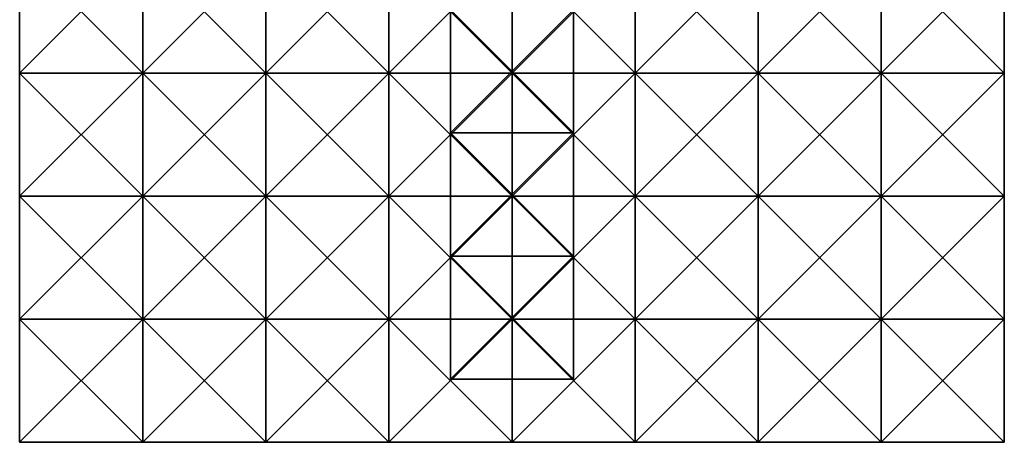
# Model space of a CAD drawing. Header units: inches. Extents: x -7.9 to 7.9, y -7.9 to 7.9.
# Tile 1 of 2: x -7.9 to 7.9, y -7.9 to -1.1. Entities that reach past the tile are written whole.
import ezdxf

# ---------------------------------------------------------------- set-up
doc = ezdxf.new("R2010")
doc.units = ezdxf.units.IN
doc.header["$MEASUREMENT"] = 0
doc.layers.get('0').update_dxf_attribs({"true_color": 0x9a9ae5})

msp = doc.modelspace()

# ---------------------------------------------------------------- meshes
at = {"color": 111, "true_color": 0x99e4b8}
mesh = msp.add_polyface(dxfattribs=at)
corners = [(-4.94, -0.969, -0.013), (-4.94, -0.969, 1.963), (-6.916, -0.969, -0.013), (-6.916, -0.969, 1.963), (-4.94, 1.007, 1.963), (-6.916, 1.007, -0.013), (-4.94, 1.007, -0.013), (-5.928, -1.983, 21.719), (-5.928, -3.959, 23.694), (-5.928, -1.983, 23.694), (-3.952, -1.983, 21.719), (-5.928, -0.008, 23.694), (-5.928, -0.008, 21.719), (-7.904, -1.983, 23.694), (-7.904, -0.008, 23.694), (-7.904, -1.983, 21.719), (-7.904, -0.008, 21.719), (-3.952, -1.983, 23.694), (-3.952, -0.008, 21.719), (-5.928, -3.959, 21.719), (-7.904, -3.959, 23.694), (-7.904, -3.959, 21.719), (-3.952, -0.008, 23.694)]
mesh.append_faces([[corners[k] for k in face] for face in [(0, 1, 2, 0), (2, 1, 3, 2), (1, 4, 3, 1), (0, 4, 1, 0), (3, 5, 2, 3), (0, 1, 6, 0), (7, 8, 9, 7), (7, 9, 10, 7), (9, 7, 11, 9), (11, 7, 12, 11), (13, 9, 14, 13), (14, 9, 11, 14), (15, 13, 16, 15), (16, 13, 14, 16), (7, 15, 12, 7), (12, 15, 16, 12), (13, 15, 9, 13), (9, 15, 7, 9), (16, 14, 12, 16), (12, 14, 11, 12), (9, 17, 11, 9), (7, 9, 12, 7), (12, 9, 11, 12), (9, 7, 17, 9), (12, 11, 18, 12), (9, 19, 7, 9), (13, 8, 9, 13), (15, 20, 13, 15), (7, 21, 15, 7), (15, 13, 7, 15), (7, 13, 9, 7), (14, 16, 11, 14), (11, 16, 12, 11), (11, 12, 22, 11)]], dxfattribs={"vtx3": -1, "color": 111})
mesh = msp.add_polyface(dxfattribs=at)
corners = [(-2.965, -0.969, -0.013), (-0.989, -0.969, 1.963), (-2.965, -0.969, 1.963), (-2.965, 1.007, -0.013), (-2.965, 1.007, 1.963), (-4.94, -0.969, 1.963), (-4.94, -0.969, -0.013), (-2.965, -0.969, 19.743), (-0.989, -0.969, 21.719), (-2.965, -0.969, 21.719), (-2.965, 1.007, 19.743), (-0.989, -0.969, 19.743), (-0.989, 1.007, 21.719), (-2.965, 1.007, 21.719), (-3.952, -1.983, 23.694), (-3.952, -3.959, 21.719), (-3.952, -1.983, 21.719), (-5.928, -1.983, 23.694), (-3.952, -3.959, 23.694), (-5.928, -3.959, 21.719), (-5.928, -1.983, 21.719), (-1.977, -1.983, 23.694), (-3.952, -0.008, 23.694), (-1.977, -0.008, 23.694), (-3.952, -0.008, 21.719), (-1.977, -0.008, 21.719), (-1.977, -3.959, 23.694), (-1.977, -1.983, 21.719), (-5.928, -0.008, 23.694), (-5.928, -0.008, 21.719)]
mesh.append_faces([[corners[k] for k in face] for face in [(0, 1, 2, 0), (2, 3, 0, 2), (2, 4, 5, 2), (0, 2, 6, 0), (6, 2, 5, 6), (2, 0, 4, 2), (7, 8, 9, 7), (10, 11, 7, 10), (9, 12, 13, 9), (9, 10, 7, 9), (14, 15, 16, 14), (17, 18, 14, 17), (16, 19, 20, 16), (16, 17, 14, 16), (14, 21, 22, 14), (22, 21, 23, 22), (16, 14, 24, 16), (24, 14, 22, 24), (25, 16, 24, 25), (14, 16, 21, 14), (24, 22, 25, 24), (14, 26, 21, 14), (16, 18, 14, 16), (27, 15, 16, 27), (16, 14, 27, 16), (14, 16, 22, 14), (22, 16, 24, 22), (28, 14, 22, 28), (16, 20, 24, 16), (24, 20, 29, 24), (14, 20, 16, 14), (24, 28, 22, 24), (22, 24, 23, 22), (22, 29, 24, 22)]], dxfattribs={"vtx3": -1, "color": 111})
mesh = msp.add_polyface(dxfattribs=at)
corners = [(-0.989, -0.969, 7.89), (0.986, -0.969, 9.865), (-0.989, -0.969, 9.865), (-0.989, 1.007, 7.89), (-0.989, -0.969, 13.816), (-0.989, -0.969, 15.792), (-0.989, 1.007, 13.816), (-0.989, 1.007, 11.841), (-0.989, -0.969, 11.841), (-0.989, -0.969, 3.938), (0.986, -0.969, 5.914), (-0.989, -0.969, 5.914), (-0.989, 1.007, 3.938), (0.986, -0.969, 7.89), (-0.989, 1.007, 5.914), (0.986, -0.969, 11.841), (-0.989, 1.007, 9.865), (-0.989, -0.969, 1.963), (0.986, -0.969, -0.013), (-0.989, -0.969, -0.013), (0.986, -0.969, 3.938), (-0.989, 1.007, 1.963), (-2.965, -0.969, -0.013), (-2.965, -0.969, 1.963), (-0.989, -0.969, 21.719), (-0.989, 1.007, 19.743), (-0.989, -0.969, 19.743), (0.986, -0.969, 1.963), (-0.989, 1.007, -0.013), (-0.989, 1.007, 21.719), (-2.965, -0.969, 21.719), (-0.989, -0.969, 17.768), (-0.989, 1.007, 17.768), (-0.989, 1.007, 15.792), (-1.977, -0.008, 23.694), (-1.977, -1.983, 21.719), (-1.977, -0.008, 21.719), (-3.952, -0.008, 23.694), (-0.001, -0.008, 21.719), (-0.001, -1.983, 23.694), (-0.001, -0.008, 23.694), (-3.952, -0.008, 21.719), (-0.001, -1.983, 21.719), (-1.977, -1.983, 23.694)]
mesh.append_faces([[corners[k] for k in face] for face in [(0, 1, 2, 0), (2, 3, 0, 2), (4, 5, 6, 4), (4, 7, 8, 4), (9, 10, 11, 9), (11, 12, 9, 11), (11, 13, 0, 11), (11, 0, 14, 11), (2, 15, 8, 2), (2, 8, 16, 2), (17, 18, 19, 17), (17, 20, 9, 17), (17, 9, 21, 17), (19, 17, 22, 19), (17, 21, 23, 17), (19, 21, 17, 19), (24, 25, 26, 24), (19, 27, 17, 19), (19, 17, 28, 19), (24, 29, 30, 24), (26, 29, 24, 26), (31, 26, 32, 31), (5, 31, 33, 5), (34, 35, 36, 34), (36, 37, 34, 36), (38, 39, 40, 38), (34, 41, 36, 34), (34, 36, 40, 34), (40, 36, 38, 40), (40, 42, 38, 40), (34, 39, 40, 34), (36, 43, 34, 36), (38, 35, 36, 38), (36, 34, 38, 36), (38, 34, 40, 38)]], dxfattribs={"vtx3": -1, "color": 111})
mesh = msp.add_polyface(dxfattribs=at)
corners = [(0.986, -0.969, 9.865), (0.986, 1.007, 9.865), (-0.989, -0.969, 9.865), (0.986, -0.969, 7.89), (0.986, -0.969, 15.792), (0.986, 1.007, 15.792), (-0.989, -0.969, 15.792), (0.986, -0.969, 13.816), (0.986, 1.007, 13.816), (-0.989, -0.969, 13.816), (0.986, -0.969, 11.841), (0.986, -0.969, 5.914), (0.986, 1.007, 5.914), (-0.989, -0.969, 5.914), (0.986, -0.969, 3.938), (0.986, 1.007, 7.89), (-0.989, -0.969, 7.89), (0.986, 1.007, 11.841), (-0.989, -0.969, 11.841), (0.986, 1.007, 3.938), (-0.989, -0.969, 3.938), (0.986, -0.969, 1.963), (0.986, 1.007, -0.013), (0.986, -0.969, -0.013), (0.986, -0.969, 21.719), (0.986, 1.007, 21.719), (-0.989, -0.969, 21.719), (0.986, -0.969, 19.743), (0.986, 1.007, 1.963), (-0.989, -0.969, 1.963), (-0.989, -0.969, -0.013), (0.986, 1.007, 19.743), (2.962, -0.969, 19.743), (-0.989, -0.969, 19.743), (0.986, -0.969, 17.768), (0.986, 1.007, 17.768), (-0.989, -0.969, 17.768), (1.974, -0.008, 21.719), (1.974, -1.983, 23.694), (1.974, -0.008, 23.694), (1.974, -1.983, 21.719), (-0.001, -0.008, 23.694), (-0.001, -1.983, 21.719), (-0.001, -0.008, 21.719)]
mesh.append_faces([[corners[k] for k in face] for face in [(0, 1, 2, 0), (3, 1, 0, 3), (4, 5, 6, 4), (4, 7, 5, 4), (7, 8, 9, 7), (10, 8, 7, 10), (11, 12, 13, 11), (14, 12, 11, 14), (3, 15, 16, 3), (3, 11, 15, 3), (10, 17, 18, 10), (10, 0, 17, 10), (14, 19, 20, 14), (14, 21, 19, 14), (21, 22, 23, 21), (24, 25, 26, 24), (27, 25, 24, 27), (21, 28, 29, 21), (23, 21, 30, 23), (21, 23, 28, 21), (31, 32, 27, 31), (24, 31, 27, 24), (27, 31, 33, 27), (27, 34, 31, 27), (34, 35, 36, 34), (34, 4, 35, 34), (37, 38, 39, 37), (39, 40, 37, 39), (41, 38, 39, 41), (37, 42, 43, 37), (43, 41, 37, 43), (37, 41, 39, 37), (41, 43, 39, 41), (39, 43, 37, 39)]], dxfattribs={"vtx3": -1, "color": 111})
mesh = msp.add_polyface(dxfattribs=at)
corners = [(2.962, -0.969, -0.013), (2.962, -0.969, 1.963), (0.986, -0.969, -0.013), (2.962, 1.007, 1.963), (0.986, -0.969, 1.963), (4.938, -0.969, 1.963), (4.938, 1.007, 1.963), (4.938, -0.969, -0.013), (2.962, 1.007, -0.013), (2.962, -0.969, 19.743), (2.962, -0.969, 21.719), (0.986, -0.969, 19.743), (2.962, 1.007, 21.719), (0.986, -0.969, 21.719), (3.95, -1.983, 23.694), (3.95, -1.983, 21.719), (3.95, -0.008, 23.694), (3.95, -0.008, 21.719), (1.974, -1.983, 23.694), (1.974, -0.008, 23.694), (1.974, -1.983, 21.719), (1.974, -0.008, 21.719), (5.926, -1.983, 23.694), (5.926, -0.008, 21.719), (3.95, -3.959, 21.719), (1.974, -3.959, 21.719), (5.926, -0.008, 23.694), (3.95, -3.959, 23.694)]
mesh.append_faces([[corners[k] for k in face] for face in [(0, 1, 2, 0), (1, 3, 4, 1), (0, 3, 1, 0), (5, 6, 1, 5), (7, 5, 0, 7), (0, 5, 1, 0), (0, 1, 8, 0), (9, 10, 11, 9), (10, 12, 13, 10), (9, 12, 10, 9), (14, 15, 16, 14), (16, 15, 17, 16), (18, 14, 19, 18), (19, 14, 16, 19), (15, 20, 17, 15), (17, 20, 21, 17), (18, 20, 14, 18), (14, 20, 15, 14), (21, 19, 17, 21), (17, 19, 16, 17), (14, 22, 16, 14), (15, 14, 17, 15), (17, 14, 16, 17), (14, 15, 22, 14), (17, 16, 23, 17), (14, 24, 15, 14), (15, 25, 20, 15), (20, 18, 15, 20), (15, 18, 14, 15), (19, 21, 16, 19), (16, 21, 17, 16), (16, 17, 26, 16), (18, 25, 20, 18), (15, 27, 14, 15)]], dxfattribs={"vtx3": -1, "color": 111})
mesh = msp.add_polyface(dxfattribs=at)
corners = [(6.913, -0.969, -0.013), (6.913, -0.969, 1.963), (4.938, -0.969, -0.013), (4.938, -0.969, 1.963), (6.913, 1.007, 1.963), (4.938, 1.007, -0.013), (4.938, 1.007, 1.963), (5.926, -1.983, 21.719), (5.926, -3.959, 23.694), (5.926, -1.983, 23.694), (7.901, -1.983, 21.719), (7.901, -1.983, 23.694), (5.926, -0.008, 23.694), (5.926, -0.008, 21.719), (3.95, -0.008, 23.694), (3.95, -1.983, 21.719), (3.95, -0.008, 21.719), (7.901, -0.008, 23.694), (7.901, -0.008, 21.719), (5.926, -3.959, 21.719), (3.95, -3.959, 21.719), (3.95, -1.983, 23.694)]
mesh.append_faces([[corners[k] for k in face] for face in [(0, 1, 2, 0), (2, 1, 3, 2), (1, 4, 3, 1), (0, 4, 1, 0), (3, 5, 2, 3), (3, 2, 6, 3), (7, 8, 9, 7), (7, 9, 10, 7), (10, 9, 11, 10), (9, 7, 12, 9), (12, 7, 13, 12), (14, 9, 12, 14), (7, 15, 13, 7), (13, 15, 16, 13), (9, 15, 7, 9), (13, 14, 12, 13), (11, 10, 17, 11), (17, 10, 18, 17), (9, 11, 12, 9), (12, 11, 17, 12), (7, 9, 13, 7), (13, 9, 12, 13), (10, 7, 18, 10), (18, 7, 13, 18), (9, 7, 11, 9), (11, 7, 10, 11), (13, 12, 18, 13), (18, 12, 17, 18), (12, 13, 17, 12), (17, 13, 18, 17), (12, 16, 13, 12), (9, 19, 7, 9), (7, 20, 15, 7), (15, 21, 7, 15), (7, 21, 9, 7)]], dxfattribs={"vtx3": -1, "color": 111})
mesh = msp.add_polyface(dxfattribs=at)
corners = [(-0.989, -0.969, 13.816), (0.986, -0.969, 15.792), (-0.989, -0.969, 15.792), (-0.989, -0.969, 11.841), (0.986, -0.969, 13.816), (-0.989, -2.944, 1.963), (0.986, -2.944, -0.013), (-0.989, -2.944, -0.013), (0.986, -2.944, 1.963), (-0.989, -0.969, -0.013), (0.986, -0.969, 1.963), (-0.989, -0.969, 1.963), (-0.989, -0.969, 19.743), (0.986, -2.944, 19.743), (-0.989, -2.944, 19.743), (-0.989, -0.969, 21.719), (0.986, -0.969, 19.743), (-0.989, -2.944, 21.719), (0.986, -0.969, 21.719), (-2.965, -0.969, 19.743), (-0.989, -0.969, 17.768), (0.986, -0.969, 17.768), (-1.977, -1.983, 23.694), (-1.977, -1.983, 21.719), (-1.977, -0.008, 23.694), (-3.952, -1.983, 21.719), (-1.977, -0.008, 21.719), (-1.977, -3.959, 21.719), (-3.952, -1.983, 23.694), (-0.001, -1.983, 21.719), (-0.001, -1.983, 23.694), (-0.001, -0.008, 21.719), (-0.001, -0.008, 23.694), (-0.001, -3.959, 23.694), (-1.977, -3.959, 23.694)]
mesh.append_faces([[corners[k] for k in face] for face in [(0, 1, 2, 0), (3, 4, 0, 3), (5, 6, 7, 5), (7, 8, 5, 7), (9, 6, 7, 9), (5, 10, 11, 5), (11, 9, 5, 11), (5, 9, 7, 5), (12, 13, 14, 12), (15, 16, 12, 15), (17, 18, 15, 17), (15, 12, 17, 15), (17, 12, 14, 17), (12, 18, 15, 12), (12, 15, 19, 12), (20, 16, 12, 20), (2, 21, 20, 2), (22, 23, 24, 22), (23, 25, 26, 23), (22, 25, 23, 22), (22, 27, 23, 22), (23, 28, 22, 23), (29, 30, 31, 29), (30, 29, 32, 30), (22, 30, 24, 22), (23, 22, 26, 23), (29, 23, 31, 29), (22, 23, 30, 22), (30, 23, 29, 30), (22, 33, 30, 22), (23, 34, 22, 23), (29, 27, 23, 29), (23, 22, 29, 23), (29, 22, 30, 29)]], dxfattribs={"vtx3": -1, "color": 111})
mesh = msp.add_polyface(dxfattribs=at)
corners = [(0.986, -0.969, 7.89), (0.986, -0.969, 9.865), (-0.989, -0.969, 7.89), (0.986, -0.969, 13.816), (0.986, -0.969, 15.792), (-0.989, -0.969, 13.816), (0.986, -0.969, 11.841), (-0.989, -0.969, 11.841), (0.986, -0.969, 3.938), (0.986, -0.969, 5.914), (-0.989, -0.969, 3.938), (-0.989, -0.969, 5.914), (-0.989, -0.969, 9.865), (0.986, -0.969, -0.013), (0.986, -2.944, -0.013), (-0.989, -0.969, -0.013), (0.986, -0.969, 1.963), (-0.989, -0.969, 1.963), (0.986, -2.944, 1.963), (-0.989, -2.944, 1.963), (2.962, -0.969, 1.963), (0.986, -0.969, 19.743), (0.986, -2.944, 19.743), (-0.989, -0.969, 19.743), (0.986, -0.969, 21.719), (-0.989, -0.969, 21.719), (0.986, -2.944, 21.719), (-0.989, -2.944, 21.719), (2.962, -0.969, 21.719), (0.986, -0.969, 17.768), (-0.989, -0.969, 17.768), (-0.989, -0.969, 15.792), (1.974, -1.983, 21.719), (1.974, -1.983, 23.694), (1.974, -0.008, 21.719), (1.974, -0.008, 23.694), (-0.001, -1.983, 23.694), (-0.001, -0.008, 23.694), (-0.001, -1.983, 21.719), (1.974, -3.959, 23.694), (-0.001, -3.959, 21.719), (-0.001, -3.959, 23.694)]
mesh.append_faces([[corners[k] for k in face] for face in [(0, 1, 2, 0), (3, 4, 5, 3), (6, 3, 7, 6), (8, 9, 10, 8), (9, 0, 11, 9), (1, 6, 12, 1), (13, 14, 15, 13), (16, 13, 17, 16), (18, 16, 19, 18), (13, 16, 14, 13), (14, 16, 18, 14), (16, 8, 17, 16), (13, 20, 16, 13), (21, 22, 23, 21), (24, 21, 25, 24), (26, 24, 27, 26), (21, 24, 22, 21), (22, 24, 26, 22), (21, 24, 23, 21), (21, 28, 24, 21), (29, 21, 30, 29), (4, 29, 31, 4), (32, 33, 34, 32), (33, 32, 35, 33), (36, 33, 37, 36), (32, 38, 34, 32), (36, 38, 33, 36), (33, 38, 32, 33), (32, 39, 33, 32), (36, 40, 38, 36), (38, 41, 36, 38), (32, 40, 38, 32), (38, 36, 32, 38), (32, 36, 33, 32)]], dxfattribs={"vtx3": -1, "color": 111})
mesh = msp.add_polyface(dxfattribs=at)
corners = [(-3.952, -3.959, 23.694), (-3.952, -3.959, 21.719), (-3.952, -1.983, 23.694), (-5.928, -3.959, 23.694), (-5.928, -1.983, 23.694), (-5.928, -3.959, 21.719), (-5.928, -1.983, 21.719), (-3.952, -1.983, 21.719), (-1.977, -3.959, 23.694), (-5.928, -5.935, 23.694), (-5.928, -5.935, 21.719), (-7.904, -3.959, 23.694), (-7.904, -3.959, 21.719), (-7.904, -5.935, 23.694), (-7.904, -5.935, 21.719), (-7.904, -1.983, 23.694), (-7.904, -1.983, 21.719), (-3.952, -5.935, 23.694), (-3.952, -5.935, 21.719)]
mesh.append_faces([[corners[k] for k in face] for face in [(0, 1, 2, 0), (3, 0, 4, 3), (5, 3, 6, 5), (1, 5, 7, 1), (3, 5, 0, 3), (0, 5, 1, 0), (0, 8, 2, 0), (1, 0, 7, 1), (9, 10, 3, 9), (3, 10, 5, 3), (11, 9, 3, 11), (12, 13, 11, 12), (10, 14, 5, 10), (5, 14, 12, 5), (12, 11, 5, 12), (5, 11, 3, 5), (3, 5, 4, 3), (11, 3, 15, 11), (12, 11, 16, 12), (5, 12, 6, 5), (11, 12, 3, 11), (3, 12, 5, 3), (17, 18, 0, 17), (0, 18, 1, 0), (9, 17, 3, 9), (3, 17, 0, 3), (10, 9, 5, 10), (5, 9, 3, 5), (18, 10, 1, 18), (1, 10, 5, 1), (5, 3, 1, 5), (1, 3, 0, 1), (18, 17, 1, 18), (1, 17, 0, 1)]], dxfattribs={"vtx3": -1, "color": 111})
mesh = msp.add_polyface(dxfattribs=at)
corners = [(-0.989, -4.92, 1.963), (0.986, -2.944, 1.963), (-0.989, -2.944, 1.963), (-0.989, -4.92, -0.013), (0.986, -4.92, 1.963), (-0.989, -2.944, -0.013), (0.986, -4.92, -0.013), (-0.989, -6.896, 1.963), (-0.989, -2.944, 19.743), (0.986, -2.944, 21.719), (-0.989, -2.944, 21.719), (-1.977, -3.959, 23.694), (-1.977, -3.959, 21.719), (-1.977, -1.983, 23.694), (-3.952, -3.959, 21.719), (-1.977, -1.983, 21.719), (-3.952, -3.959, 23.694), (-1.977, -5.935, 21.719), (-1.977, -5.935, 23.694), (-3.952, -5.935, 21.719), (-0.001, -3.959, 23.694), (-0.001, -5.935, 21.719), (-0.001, -3.959, 21.719), (-0.001, -5.935, 23.694), (-0.001, -1.983, 23.694), (-0.001, -1.983, 21.719)]
mesh.append_faces([[corners[k] for k in face] for face in [(0, 1, 2, 0), (3, 4, 0, 3), (5, 6, 3, 5), (3, 0, 5, 3), (5, 0, 2, 5), (0, 6, 3, 0), (0, 3, 7, 0), (8, 9, 10, 8), (11, 12, 13, 11), (12, 14, 15, 12), (16, 14, 11, 16), (11, 14, 12, 11), (11, 17, 12, 11), (16, 18, 11, 16), (17, 19, 12, 17), (12, 19, 14, 12), (14, 16, 12, 14), (12, 16, 11, 12), (20, 21, 22, 20), (11, 23, 20, 11), (17, 18, 12, 17), (12, 18, 11, 12), (21, 17, 22, 21), (22, 17, 12, 22), (12, 11, 22, 12), (22, 11, 20, 22), (21, 23, 22, 21), (22, 23, 20, 22), (20, 22, 24, 20), (11, 20, 13, 11), (12, 11, 15, 12), (22, 12, 25, 22), (11, 12, 20, 11), (20, 12, 22, 20)]], dxfattribs={"vtx3": -1, "color": 111})
mesh = msp.add_polyface(dxfattribs=at)
corners = [(0.986, -2.944, 1.963), (0.986, -2.944, -0.013), (-0.989, -2.944, 1.963), (0.986, -4.92, 1.963), (-0.989, -4.92, 1.963), (0.986, -4.92, -0.013), (-0.989, -4.92, -0.013), (-0.989, -2.944, -0.013), (0.986, -6.896, -0.013), (0.986, -2.944, 19.743), (0.986, -2.944, 21.719), (-0.989, -2.944, 19.743), (1.974, -3.959, 23.694), (3.95, -5.935, 23.694), (3.95, -3.959, 23.694), (1.974, -3.959, 21.719), (1.974, -5.935, 23.694), (3.95, -3.959, 21.719), (1.974, -5.935, 21.719), (1.974, -1.983, 23.694), (3.95, -1.983, 23.694), (1.974, -1.983, 21.719), (3.95, -1.983, 21.719), (-0.001, -3.959, 23.694), (-0.001, -5.935, 21.719), (-0.001, -3.959, 21.719), (-0.001, -1.983, 23.694), (-0.001, -1.983, 21.719)]
mesh.append_faces([[corners[k] for k in face] for face in [(0, 1, 2, 0), (3, 0, 4, 3), (5, 3, 6, 5), (1, 5, 7, 1), (3, 5, 0, 3), (0, 5, 1, 0), (1, 0, 7, 1), (5, 8, 6, 5), (3, 5, 4, 3), (5, 3, 8, 5), (9, 10, 11, 9), (12, 13, 14, 12), (15, 16, 12, 15), (17, 18, 15, 17), (15, 12, 17, 15), (17, 12, 14, 17), (12, 14, 19, 12), (19, 14, 20, 19), (15, 12, 21, 15), (17, 15, 22, 17), (12, 15, 14, 12), (14, 15, 17, 14), (12, 18, 15, 12), (23, 16, 12, 23), (15, 24, 25, 15), (25, 23, 15, 25), (15, 23, 12, 15), (12, 15, 19, 12), (23, 12, 26, 23), (26, 12, 19, 26), (25, 23, 27, 25), (15, 25, 21, 15), (23, 25, 12, 23), (12, 25, 15, 12)]], dxfattribs={"vtx3": -1, "color": 111})
mesh = msp.add_polyface(dxfattribs=at)
corners = [(7.901, -3.959, 23.694), (7.901, -3.959, 21.719), (7.901, -1.983, 23.694), (7.901, -1.983, 21.719), (5.926, -3.959, 23.694), (5.926, -1.983, 23.694), (5.926, -3.959, 21.719), (5.926, -1.983, 21.719), (5.926, -5.935, 21.719), (3.95, -3.959, 23.694), (5.926, -5.935, 23.694), (3.95, -3.959, 21.719), (3.95, -5.935, 23.694), (3.95, -5.935, 21.719), (3.95, -1.983, 23.694), (7.901, -5.935, 21.719), (7.901, -5.935, 23.694), (3.95, -1.983, 21.719)]
mesh.append_faces([[corners[k] for k in face] for face in [(0, 1, 2, 0), (2, 1, 3, 2), (4, 0, 5, 4), (5, 0, 2, 5), (6, 4, 7, 6), (1, 6, 3, 1), (3, 6, 7, 3), (4, 6, 0, 4), (0, 6, 1, 0), (4, 8, 6, 4), (9, 10, 4, 9), (11, 12, 9, 11), (8, 13, 6, 8), (6, 13, 11, 6), (11, 9, 6, 11), (6, 9, 4, 6), (12, 13, 9, 12), (9, 13, 11, 9), (9, 11, 14, 9), (0, 15, 1, 0), (10, 16, 4, 10), (4, 16, 0, 4), (8, 10, 6, 8), (6, 10, 4, 6), (1, 8, 6, 1), (6, 4, 1, 6), (1, 4, 0, 1), (4, 6, 5, 4), (9, 4, 14, 9), (14, 4, 5, 14), (11, 9, 17, 11), (6, 11, 7, 6), (9, 11, 4, 9), (4, 11, 6, 4)]], dxfattribs={"vtx3": -1, "color": 111})
mesh = msp.add_polyface(dxfattribs=at)
corners = [(-5.928, -7.91, 23.694), (-5.928, -7.91, 21.719), (-5.928, -5.935, 23.694), (-5.928, -5.935, 21.719), (-7.904, -7.91, 23.694), (-7.904, -5.935, 23.694), (-7.904, -7.91, 21.719), (-7.904, -5.935, 21.719), (-3.952, -7.91, 23.694), (-3.952, -7.91, 21.719), (-3.952, -5.935, 23.694), (-3.952, -5.935, 21.719), (-1.977, -7.91, 23.694), (-7.904, -3.959, 23.694), (-7.904, -3.959, 21.719)]
mesh.append_faces([[corners[k] for k in face] for face in [(0, 1, 2, 0), (2, 1, 3, 2), (4, 0, 5, 4), (5, 0, 2, 5), (6, 4, 7, 6), (7, 4, 5, 7), (1, 6, 3, 1), (3, 6, 7, 3), (4, 6, 0, 4), (0, 6, 1, 0), (7, 5, 3, 7), (3, 5, 2, 3), (8, 9, 10, 8), (10, 9, 11, 10), (0, 8, 2, 0), (2, 8, 10, 2), (1, 0, 3, 1), (3, 0, 2, 3), (9, 1, 11, 9), (11, 1, 3, 11), (0, 1, 8, 0), (8, 1, 9, 8), (3, 2, 11, 3), (11, 2, 10, 11), (8, 12, 10, 8), (9, 8, 11, 9), (11, 8, 10, 11), (8, 9, 12, 8), (5, 2, 13, 5), (7, 5, 14, 7), (5, 7, 2, 5), (2, 7, 3, 2), (2, 3, 10, 2), (10, 3, 11, 10)]], dxfattribs={"vtx3": -1, "color": 111})
mesh = msp.add_polyface(dxfattribs=at)
corners = [(-0.989, -6.896, -0.013), (0.986, -6.896, 1.963), (-0.989, -6.896, 1.963), (-0.989, -4.92, -0.013), (0.986, -6.896, -0.013), (0.986, -4.92, 1.963), (-0.989, -4.92, 1.963), (-1.977, -7.91, 23.694), (-1.977, -7.91, 21.719), (-1.977, -5.935, 23.694), (-1.977, -5.935, 21.719), (-3.952, -5.935, 23.694), (-3.952, -7.91, 21.719), (-3.952, -5.935, 21.719), (-0.001, -7.91, 23.694), (-0.001, -7.91, 21.719), (-0.001, -5.935, 23.694), (-0.001, -5.935, 21.719), (-1.977, -3.959, 23.694), (-3.952, -3.959, 23.694), (-0.001, -3.959, 23.694)]
mesh.append_faces([[corners[k] for k in face] for face in [(0, 1, 2, 0), (3, 4, 0, 3), (2, 5, 6, 2), (2, 3, 0, 2), (7, 8, 9, 7), (9, 8, 10, 9), (11, 7, 9, 11), (8, 12, 10, 8), (10, 12, 13, 10), (7, 12, 8, 7), (13, 11, 10, 13), (10, 11, 9, 10), (14, 15, 16, 14), (16, 15, 17, 16), (7, 14, 9, 7), (9, 14, 16, 9), (8, 7, 10, 8), (10, 7, 9, 10), (15, 8, 17, 15), (17, 8, 10, 17), (7, 8, 14, 7), (14, 8, 15, 14), (10, 9, 17, 10), (17, 9, 16, 17), (9, 10, 18, 9), (11, 9, 19, 11), (11, 13, 9, 11), (9, 13, 10, 9), (16, 17, 20, 16), (9, 16, 18, 9), (9, 10, 16, 9), (16, 10, 17, 16), (15, 14, 17, 15), (17, 14, 16, 17)]], dxfattribs={"vtx3": -1, "color": 111})
mesh = msp.add_polyface(dxfattribs=at)
corners = [(0.986, -6.896, -0.013), (0.986, -6.896, 1.963), (-0.989, -6.896, -0.013), (0.986, -4.92, 1.963), (-0.989, -6.896, 1.963), (3.95, -5.935, 21.719), (3.95, -5.935, 23.694), (3.95, -3.959, 21.719), (1.974, -5.935, 23.694), (1.974, -3.959, 23.694), (1.974, -5.935, 21.719), (1.974, -3.959, 21.719), (1.974, -7.91, 23.694), (1.974, -7.91, 21.719), (-0.001, -7.91, 23.694), (-0.001, -5.935, 23.694), (-0.001, -7.91, 21.719), (-0.001, -5.935, 21.719), (3.95, -7.91, 23.694), (3.95, -7.91, 21.719), (-0.001, -3.959, 23.694)]
mesh.append_faces([[corners[k] for k in face] for face in [(0, 1, 2, 0), (1, 3, 4, 1), (0, 3, 1, 0), (5, 6, 7, 5), (8, 6, 9, 8), (10, 8, 11, 10), (5, 10, 7, 5), (8, 10, 6, 8), (6, 10, 5, 6), (12, 13, 8, 12), (8, 13, 10, 8), (14, 12, 15, 14), (15, 12, 8, 15), (13, 16, 10, 13), (10, 16, 17, 10), (14, 16, 12, 14), (12, 16, 13, 12), (17, 15, 10, 17), (10, 15, 8, 10), (12, 18, 8, 12), (8, 18, 6, 8), (13, 12, 10, 13), (10, 12, 8, 10), (19, 13, 5, 19), (5, 13, 10, 5), (12, 13, 18, 12), (18, 13, 19, 18), (10, 8, 5, 10), (5, 8, 6, 5), (8, 10, 9, 8), (15, 8, 20, 15), (10, 17, 11, 10), (15, 17, 8, 15), (8, 17, 10, 8)]], dxfattribs={"vtx3": -1, "color": 111})
mesh = msp.add_polyface(dxfattribs=at)
corners = [(5.926, -5.935, 23.694), (5.926, -5.935, 21.719), (5.926, -3.959, 23.694), (3.95, -5.935, 23.694), (3.95, -3.959, 23.694), (3.95, -5.935, 21.719), (5.926, -7.91, 23.694), (5.926, -7.91, 21.719), (3.95, -7.91, 23.694), (3.95, -7.91, 21.719), (7.901, -7.91, 23.694), (7.901, -7.91, 21.719), (7.901, -5.935, 23.694), (7.901, -5.935, 21.719), (7.901, -3.959, 23.694), (7.901, -3.959, 21.719)]
mesh.append_faces([[corners[k] for k in face] for face in [(0, 1, 2, 0), (3, 0, 4, 3), (3, 5, 0, 3), (0, 5, 1, 0), (6, 7, 0, 6), (0, 7, 1, 0), (8, 6, 3, 8), (3, 6, 0, 3), (9, 8, 5, 9), (5, 8, 3, 5), (7, 9, 1, 7), (1, 9, 5, 1), (8, 9, 6, 8), (6, 9, 7, 6), (5, 3, 1, 5), (1, 3, 0, 1), (10, 11, 12, 10), (12, 11, 13, 12), (6, 10, 0, 6), (0, 10, 12, 0), (7, 6, 1, 7), (1, 6, 0, 1), (11, 7, 13, 11), (13, 7, 1, 13), (6, 7, 10, 6), (10, 7, 11, 10), (1, 0, 13, 1), (13, 0, 12, 13), (12, 13, 14, 12), (13, 1, 15, 13), (0, 1, 12, 0), (12, 1, 13, 12), (8, 9, 3, 8), (3, 9, 5, 3)]], dxfattribs={"vtx3": -1, "color": 111})

doc.saveas('drawing.dxf')
